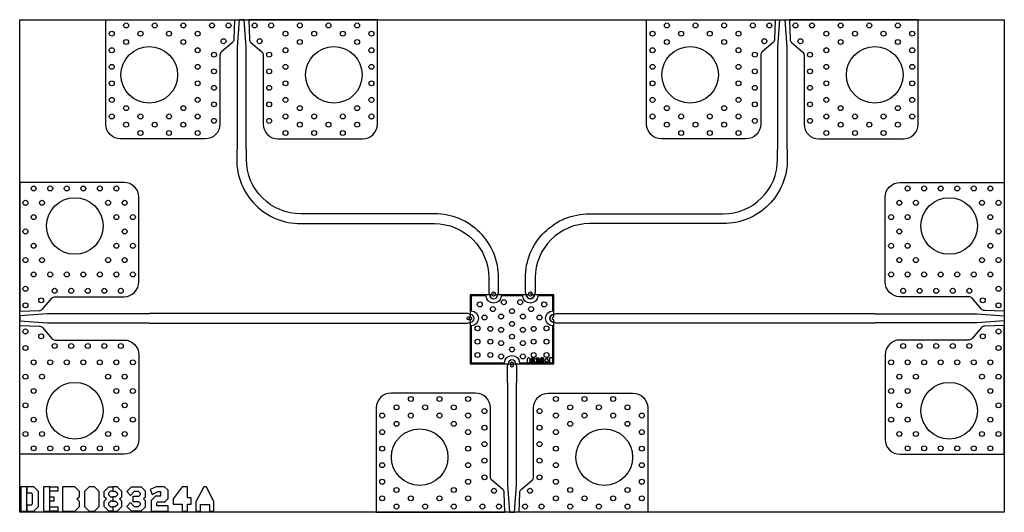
# Model space of a CAD drawing. Header units: inches. Extents: x -5392 to -208, y -1 to 1042.
# Tile 1 of 3: x -5392 to -3392, y 42 to 1042. Entities that reach past the tile are written whole.
import ezdxf

# ---------------------------------------------------------------- set-up
doc = ezdxf.new("R2010")
doc.units = ezdxf.units.IN
doc.header["$MEASUREMENT"] = 0
for name, color, linetype in [('BOTTOM SELECTIVE', 23, 'Continuous'), ('DRILL', 130, 'Continuous'), ('PWB', 136, 'Continuous'), ('PWB BOTTOM', 41, 'Continuous'), ('PWB DRILL', 130, 'Continuous'), ('PWB SILK SCREEN', 7, 'Continuous'), ('PWB TOP', 41, 'Continuous'), ('SUBSTRATE', 122, 'Continuous'), ('TOP SELECTIVE', 23, 'Continuous')]:
    doc.layers.add(name, color=color, linetype=linetype)
doc.layers.add('DIMENSIONS', color=7, linetype='Continuous', lineweight=30)

msp = doc.modelspace()

# ---------------------------------------------------------------- linework, layer by layer
at = {"layer": 'BOTTOM SELECTIVE'}
for points in [[(-4475.01881, 481.23198), (-4475.01881, 450.48199, -1), (-4475.01881, 420.48199), (-4475.01881, 345.23198), (-4407.01881, 345.23198, -1), (-4377.01881, 345.23198), (-4309.01881, 345.23198), (-4309.01881, 420.48198, -1), (-4309.01881, 450.48198), (-4309.01881, 481.23198), (-4339.7688, 481.23198, -1), (-4369.7688, 481.23198), (-4414.26882, 481.23198, -1), (-4444.26882, 481.23198), (-4475.01881, 481.23198)], [(-4426.26882, 483.23198, -1), (-4432.26882, 483.23198), (-4437.26882, 483.23198, 1), (-4421.26882, 483.23198), (-4426.26882, 483.23198)], [(-4351.7688, 483.23198, -1), (-4357.7688, 483.23198), (-4362.7688, 483.23198, 1), (-4346.7688, 483.23198), (-4351.7688, 483.23198)], [(-4477.01881, 438.48199, -1), (-4477.01881, 432.48199), (-4477.01881, 427.48199, 1), (-4477.01881, 443.48199), (-4477.01881, 438.48199)], [(-4307.01881, 432.48198, -1), (-4307.01881, 438.48198), (-4307.01881, 443.48198, 1), (-4307.01881, 427.48198), (-4307.01881, 432.48198)], [(-4395.01881, 343.23198, -1), (-4389.01881, 343.23198), (-4384.01881, 343.23198, 1), (-4400.01881, 343.23198), (-4395.01881, 343.23198)]]:
    msp.add_lwpolyline(points, format="xyb", close=True, dxfattribs=at)
at = {"layer": 'DIMENSIONS', "linetype": 'Continuous'}
for p, q in [((-4428.06882, 484.83198), (-4430.46882, 484.83198)), ((-4429.26882, 486.03198), (-4429.26882, 483.63198)), ((-4353.5688, 484.83198), (-4355.9688, 484.83198)), ((-4354.7688, 486.03198), (-4354.7688, 483.63198)), ((-4479.81881, 435.48199), (-4477.41881, 435.48199)), ((-4478.61881, 436.68199), (-4478.61881, 434.28199)), ((-4390.81881, 341.63198), (-4393.21881, 341.63198)), ((-4392.01881, 340.43198), (-4392.01881, 342.83198))]:
    msp.add_line(p, q, dxfattribs=at)
at = {"layer": 'DRILL', "ltscale": 0.1}
for points in [[(-4432.26882, 483.23198), (-4432.26882, 484.83198), (-4432.26882, 486.43198, -1), (-4426.26882, 486.43198), (-4426.26882, 484.83198), (-4426.26882, 483.23198, -1)], [(-4357.7688, 483.23198), (-4357.7688, 484.83198), (-4357.7688, 486.43198, -1), (-4351.7688, 486.43198), (-4351.7688, 484.83198), (-4351.7688, 483.23198, -1)], [(-4477.01881, 432.48199), (-4478.61881, 432.48199), (-4480.21881, 432.48199, -1), (-4480.21881, 438.48199), (-4478.61881, 438.48199), (-4477.01881, 438.48199, -1)], [(-4395.01881, 343.23198), (-4395.01881, 341.63198), (-4395.01881, 340.03198, 1), (-4389.01881, 340.03198), (-4389.01881, 341.63198), (-4389.01881, 343.23198, 1)]]:
    msp.add_lwpolyline(points, format="xyb", close=True, dxfattribs=at)
at = {"layer": 'PWB'}
msp.add_lwpolyline([(-5392.01881, 41.76142), (-5392.01881, 1041.76142), (-3392.01881, 1041.76142), (-3392.01881, 41.76142)], close=True, dxfattribs=at)
at = {"layer": 'PWB BOTTOM'}
msp.add_lwpolyline([(-5392.01881, 41.76142), (-5392.01881, 1041.76142), (-3392.01881, 1041.76142), (-3392.01881, 41.76142)], close=True, dxfattribs=at)
at = {"layer": 'PWB DRILL'}
for centre, radius in [((-5175.92619, 1030.11759), 5), ((-5117.74096, 1030.11759), 5), ((-5059.55573, 1030.11759), 5), ((-5001.37051, 1030.11759), 5), ((-4967.77725, 1030.11759), 5), ((-4914.76649, 1030.11759), 5), ((-4881.17324, 1030.11759), 5), ((-4822.98801, 1030.11759), 5), ((-4764.80278, 1030.11759), 5), ((-4706.61755, 1030.11759), 5), ((-4077.42008, 1030.11759), 5), ((-4019.23485, 1030.11759), 5), ((-3961.04962, 1030.11759), 5), ((-3902.86439, 1030.11759), 5), ((-3869.27114, 1030.11759), 5), ((-3816.26038, 1030.11759), 5), ((-3782.66712, 1030.11759), 5), ((-3724.48189, 1030.11759), 5), ((-3666.29667, 1030.11759), 5), ((-3608.11144, 1030.11759), 5), ((-5205.01881, 1013.32096), 5), ((-5175.92619, 996.52433), 5), ((-5146.83358, 1013.32096), 5), ((-5088.64835, 1013.32096), 5), ((-5059.55573, 996.52433), 5), ((-5030.46312, 1013.32096), 5), ((-4977.87101, 998.07663), 5), ((-4904.67274, 998.07663), 5), ((-4852.08062, 1013.32096), 5), ((-4822.98801, 996.52433), 5), ((-4793.89539, 1013.32096), 5), ((-4735.71016, 1013.32096), 5), ((-4706.61755, 996.52433), 5), ((-4677.52494, 1013.32096), 5), ((-4106.51269, 1013.32096), 5), ((-4077.42008, 996.52433), 5), ((-4048.32747, 1013.32096), 5), ((-3990.14224, 1013.32096), 5), ((-3961.04962, 996.52433), 5), ((-3931.95701, 1013.32096), 5), ((-3879.36489, 998.07663), 5), ((-3806.16662, 998.07663), 5), ((-3753.57451, 1013.32096), 5), ((-3724.48189, 996.52433), 5), ((-3695.38928, 1013.32096), 5), ((-3637.20405, 1013.32096), 5), ((-3608.11144, 996.52433), 5), ((-3579.01882, 1013.32096), 5), ((-5205.01881, 979.7277), 5), ((-5128.77187, 929.76142), 57.5), ((-5030.46312, 979.7277), 5), ((-4852.08062, 979.7277), 5), ((-4753.77187, 929.76142), 57.5), ((-4677.52494, 979.7277), 5), ((-4106.51269, 979.7277), 5), ((-4030.26576, 929.76142), 57.5), ((-3931.95701, 979.7277), 5), ((-3753.57451, 979.7277), 5), ((-3655.26576, 929.76142), 57.5), ((-3579.01882, 979.7277), 5), ((-4997.27725, 970.65575), 5), ((-4885.26649, 970.65575), 5), ((-3898.77114, 970.65575), 5), ((-3786.76038, 970.65575), 5), ((-5205.01881, 946.13445), 5), ((-5030.46312, 946.13445), 5), ((-4997.27725, 937.06249), 5), ((-4885.26649, 937.06249), 5), ((-4852.08062, 946.13445), 5), ((-4677.52494, 946.13445), 5), ((-4106.51269, 946.13445), 5), ((-3931.95701, 946.13445), 5), ((-3898.77114, 937.06249), 5), ((-3786.76038, 937.06249), 5), ((-3753.57451, 946.13445), 5), ((-3579.01882, 946.13445), 5), ((-5205.01881, 912.54119), 5), ((-5030.46312, 912.54119), 5), ((-4997.27725, 903.46924), 5), ((-4885.26649, 903.46924), 5), ((-4852.08062, 912.54119), 5), ((-4677.52494, 912.54119), 5), ((-4106.51269, 912.54119), 5), ((-3931.95701, 912.54119), 5), ((-3898.77114, 903.46924), 5), ((-3786.76038, 903.46924), 5), ((-3753.57451, 912.54119), 5), ((-3579.01882, 912.54119), 5), ((-5205.01881, 878.94793), 5), ((-5030.46312, 878.94793), 5), ((-4852.08062, 878.94793), 5), ((-4677.52494, 878.94793), 5), ((-4106.51269, 878.94793), 5), ((-3931.95701, 878.94793), 5), ((-3753.57451, 878.94793), 5), ((-3579.01882, 878.94793), 5), ((-5175.92619, 862.1513), 5), ((-5059.55573, 862.1513), 5), ((-4997.27725, 869.87598), 5), ((-4885.26649, 869.87598), 5), ((-4822.98801, 862.1513), 5), ((-4706.61755, 862.1513), 5), ((-4077.42008, 862.1513), 5), ((-3961.04962, 862.1513), 5), ((-3898.77114, 869.87598), 5), ((-3786.76038, 869.87598), 5), ((-3724.48189, 862.1513), 5), ((-3608.11144, 862.1513), 5), ((-5205.01881, 845.35467), 5), ((-5146.83358, 845.35467), 5), ((-5088.64835, 845.35467), 5), ((-5030.46312, 845.35467), 5), ((-4997.27725, 836.28272), 5), ((-4885.26649, 836.28272), 5), ((-4852.08062, 845.35467), 5), ((-4793.89539, 845.35467), 5), ((-4735.71016, 845.35467), 5), ((-4677.52494, 845.35467), 5), ((-4106.51269, 845.35467), 5), ((-4048.32747, 845.35467), 5), ((-3990.14224, 845.35467), 5), ((-3931.95701, 845.35467), 5), ((-3898.77114, 836.28272), 5), ((-3786.76038, 836.28272), 5), ((-3753.57451, 845.35467), 5), ((-3695.38928, 845.35467), 5), ((-3637.20405, 845.35467), 5), ((-3579.01882, 845.35467), 5), ((-5175.92619, 828.55805), 5), ((-5117.74096, 828.55805), 5), ((-5059.55573, 828.55805), 5), ((-4822.98801, 828.55805), 5), ((-4764.80278, 828.55805), 5), ((-4706.61755, 828.55805), 5), ((-4077.42008, 828.55805), 5), ((-4019.23485, 828.55805), 5), ((-3961.04962, 828.55805), 5), ((-3724.48189, 828.55805), 5), ((-3666.29667, 828.55805), 5), ((-3608.11144, 828.55805), 5), ((-5146.83358, 811.76142), 5), ((-5088.64835, 811.76142), 5), ((-5030.46312, 811.76142), 5), ((-4852.08062, 811.76142), 5), ((-4793.89539, 811.76142), 5), ((-4735.71016, 811.76142), 5), ((-4048.32747, 811.76142), 5), ((-3990.14224, 811.76142), 5), ((-3931.95701, 811.76142), 5), ((-3753.57451, 811.76142), 5), ((-3695.38928, 811.76142), 5), ((-3637.20405, 811.76142), 5), ((-5363.57835, 699.22892), 5), ((-5329.98509, 699.22892), 5), ((-5296.39184, 699.22892), 5), ((-5262.79858, 699.22892), 5), ((-5229.20532, 699.22892), 5), ((-5195.61206, 699.22892), 5), ((-3588.42555, 699.22892), 5), ((-3554.83229, 699.22892), 5), ((-3521.23903, 699.22892), 5), ((-3487.64578, 699.22892), 5), ((-3454.05252, 699.22892), 5), ((-3420.45926, 699.22892), 5), ((-5280.01881, 622.98198), 57.5), ((-3504.01881, 622.98198), 57.5), ((-5380.37498, 670.1363), 5), ((-5346.78172, 670.1363), 5), ((-5212.40869, 670.1363), 5), ((-5178.81543, 670.1363), 5), ((-3605.22218, 670.1363), 5), ((-3571.62892, 670.1363), 5), ((-3437.25589, 670.1363), 5), ((-3403.66263, 670.1363), 5), ((-5363.57835, 641.04369), 5), ((-5195.61206, 641.04369), 5), ((-5162.01881, 641.04369), 5), ((-3622.01881, 641.04369), 5), ((-3588.42555, 641.04369), 5), ((-3420.45926, 641.04369), 5), ((-5380.37498, 611.95107), 5), ((-5178.81543, 611.95107), 5), ((-3605.22218, 611.95107), 5), ((-3403.66263, 611.95107), 5), ((-5363.57835, 582.85846), 5), ((-5195.61206, 582.85846), 5), ((-5162.01881, 582.85846), 5), ((-3622.01881, 582.85846), 5), ((-3588.42555, 582.85846), 5), ((-3420.45926, 582.85846), 5), ((-5380.37498, 553.76585), 5), ((-5346.78172, 553.76585), 5), ((-5212.40869, 553.76585), 5), ((-5178.81543, 553.76585), 5), ((-3605.22218, 553.76585), 5), ((-3571.62892, 553.76585), 5), ((-3437.25589, 553.76585), 5), ((-3403.66263, 553.76585), 5), ((-5363.57835, 524.67323), 5), ((-5329.98509, 524.67323), 5), ((-5296.39184, 524.67323), 5), ((-5262.79858, 524.67323), 5), ((-5229.20532, 524.67323), 5), ((-5195.61206, 524.67323), 5), ((-5162.01881, 524.67323), 5), ((-3622.01881, 524.67323), 5), ((-3588.42555, 524.67323), 5), ((-3554.83229, 524.67323), 5), ((-3521.23903, 524.67323), 5), ((-3487.64578, 524.67323), 5), ((-3454.05252, 524.67323), 5), ((-3420.45926, 524.67323), 5), ((-5380.37498, 495.58062), 5), ((-3403.66263, 495.58062), 5), ((-5320.91314, 491.48736), 5), ((-5287.31988, 491.48736), 5), ((-5253.72663, 491.48736), 5), ((-5220.13337, 491.48736), 5), ((-5186.54011, 491.48736), 5), ((-3597.4975, 491.48736), 5), ((-3563.90424, 491.48736), 5), ((-3530.31099, 491.48736), 5), ((-3496.71773, 491.48736), 5), ((-3463.12447, 491.48736), 5), ((-5380.37498, 461.98736), 5), ((-5348.33402, 472.08112), 5), ((-4457.50134, 463.81197), 5), ((-4408.73622, 468.24542), 5), ((-4375.30139, 468.24542), 5), ((-4326.53627, 463.81197), 5), ((-3435.70359, 472.08112), 5), ((-3403.66263, 461.98736), 5), ((-4448.01881, 437.26142), 5), ((-4430.85333, 454.23198), 5), ((-4414.13591, 439.21855), 5), ((-4392.01881, 450.23198), 5), ((-4369.9017, 439.21855), 5), ((-4353.18428, 454.23198), 5), ((-4336.01881, 437.26142), 5), ((-4462.03224, 415.14431), 5), ((-4392.01881, 424.23198), 5), ((-4322.00537, 415.14431), 5), ((-5380.37498, 408.9766), 5), ((-5348.33402, 398.88285), 5), ((-4436.03224, 414.14431), 5), ((-4414.13591, 412.21855), 5), ((-4392.01881, 398.23198), 5), ((-4369.9017, 412.21855), 5), ((-4348.00537, 414.14431), 5), ((-3435.70359, 398.88285), 5), ((-3403.66263, 408.9766), 5), ((-5380.37498, 375.38335), 5), ((-5320.91314, 379.4766), 5), ((-5287.31988, 379.4766), 5), ((-5253.72663, 379.4766), 5), ((-5220.13337, 379.4766), 5), ((-5186.54011, 379.4766), 5), ((-4462.03224, 388.14431), 5), ((-4436.03224, 388.14431), 5), ((-4414.13591, 385.21855), 5), ((-4369.9017, 385.21855), 5), ((-4348.00537, 388.14431), 5), ((-4322.00537, 388.14431), 5), ((-3597.4975, 379.4766), 5), ((-3563.90424, 379.4766), 5), ((-3530.31099, 379.4766), 5), ((-3496.71773, 379.4766), 5), ((-3463.12447, 379.4766), 5), ((-3403.66263, 375.38335), 5), ((-4462.03224, 361.14431), 5), ((-4436.03224, 361.14431), 5), ((-4414.13591, 358.21855), 5), ((-4392.01881, 372.23198), 5), ((-4369.9017, 358.21855), 5), ((-4348.00537, 361.14431), 5), ((-4322.00537, 361.14431), 5), ((-5363.57835, 346.29073), 5), ((-5329.98509, 346.29073), 5), ((-5296.39184, 346.29073), 5), ((-5262.79858, 346.29073), 5), ((-5229.20532, 346.29073), 5), ((-5195.61206, 346.29073), 5), ((-5162.01881, 346.29073), 5), ((-3622.01881, 346.29073), 5), ((-3588.42555, 346.29073), 5), ((-3554.83229, 346.29073), 5), ((-3521.23903, 346.29073), 5), ((-3487.64578, 346.29073), 5), ((-3454.05252, 346.29073), 5), ((-3420.45926, 346.29073), 5), ((-5380.37498, 317.19812), 5), ((-5346.78172, 317.19812), 5), ((-5212.40869, 317.19812), 5), ((-5178.81543, 317.19812), 5), ((-3605.22218, 317.19812), 5), ((-3571.62892, 317.19812), 5), ((-3437.25589, 317.19812), 5), ((-3403.66263, 317.19812), 5), ((-5280.01881, 247.98198), 57.5), ((-3504.01881, 247.98198), 57.5), ((-5363.57835, 288.1055), 5), ((-5195.61206, 288.1055), 5), ((-5162.01881, 288.1055), 5), ((-3622.01881, 288.1055), 5), ((-3588.42555, 288.1055), 5), ((-3420.45926, 288.1055), 5), ((-5380.37498, 259.01289), 5), ((-5178.81543, 259.01289), 5), ((-4597.58051, 271.76142), 5), ((-4539.39528, 271.76142), 5), ((-4481.21006, 271.76142), 5), ((-4302.82756, 271.76142), 5), ((-4244.64233, 271.76142), 5), ((-4186.4571, 271.76142), 5), ((-3605.22218, 259.01289), 5), ((-3403.66263, 259.01289), 5), ((-4655.76574, 238.16816), 5), ((-4626.67313, 254.96479), 5), ((-4597.58051, 238.16816), 5), ((-4568.4879, 254.96479), 5), ((-4539.39528, 238.16816), 5), ((-4510.30267, 254.96479), 5), ((-4481.21006, 238.16816), 5), ((-4448.02418, 247.24011), 5), ((-4336.01343, 247.24011), 5), ((-4302.82756, 238.16816), 5), ((-4273.73494, 254.96479), 5), ((-4244.64233, 238.16816), 5), ((-4215.54971, 254.96479), 5), ((-4186.4571, 238.16816), 5), ((-4157.36449, 254.96479), 5), ((-4128.27187, 238.16816), 5), ((-5363.57835, 229.92027), 5), ((-5195.61206, 229.92027), 5), ((-5162.01881, 229.92027), 5), ((-4626.67313, 221.37153), 5), ((-4510.30267, 221.37153), 5), ((-4273.73494, 221.37153), 5), ((-4157.36449, 221.37153), 5), ((-3622.01881, 229.92027), 5), ((-3588.42555, 229.92027), 5), ((-3420.45926, 229.92027), 5), ((-5380.37498, 200.82766), 5), ((-5346.78172, 200.82766), 5), ((-5212.40869, 200.82766), 5), ((-5178.81543, 200.82766), 5), ((-4655.76574, 204.5749), 5), ((-4579.51881, 153.76142), 57.5), ((-4481.21006, 204.5749), 5), ((-4448.02418, 213.64685), 5), ((-4336.01343, 213.64685), 5), ((-4302.82756, 204.5749), 5), ((-4204.51881, 153.76142), 57.5), ((-4128.27187, 204.5749), 5), ((-3605.22218, 200.82766), 5), ((-3571.62892, 200.82766), 5), ((-3437.25589, 200.82766), 5), ((-3403.66263, 200.82766), 5), ((-4448.02418, 180.0536), 5), ((-4336.01343, 180.0536), 5), ((-5363.57835, 171.73505), 5), ((-5329.98509, 171.73505), 5), ((-5296.39184, 171.73505), 5), ((-5262.79858, 171.73505), 5), ((-5229.20532, 171.73505), 5), ((-5195.61206, 171.73505), 5), ((-4655.76574, 170.98165), 5), ((-4481.21006, 170.98165), 5), ((-4302.82756, 170.98165), 5), ((-4128.27187, 170.98165), 5), ((-3588.42555, 171.73505), 5), ((-3554.83229, 171.73505), 5), ((-3521.23903, 171.73505), 5), ((-3487.64578, 171.73505), 5), ((-3454.05252, 171.73505), 5), ((-3420.45926, 171.73505), 5), ((-4655.76574, 137.38839), 5), ((-4481.21006, 137.38839), 5), ((-4448.02418, 146.46034), 5), ((-4336.01343, 146.46034), 5), ((-4302.82756, 137.38839), 5), ((-4128.27187, 137.38839), 5), ((-4655.76574, 103.79513), 5), ((-4481.21006, 103.79513), 5), ((-4448.02418, 112.86708), 5), ((-4336.01343, 112.86708), 5), ((-4302.82756, 103.79513), 5), ((-4128.27187, 103.79513), 5), ((-4626.67313, 86.9985), 5), ((-4510.30267, 86.9985), 5), ((-4428.61794, 85.4462), 5), ((-4355.41967, 85.4462), 5), ((-4273.73494, 86.9985), 5), ((-4157.36449, 86.9985), 5), ((-4655.76574, 70.20187), 5), ((-4597.58051, 70.20187), 5), ((-4539.39528, 70.20187), 5), ((-4481.21006, 70.20187), 5), ((-4302.82756, 70.20187), 5), ((-4244.64233, 70.20187), 5), ((-4186.4571, 70.20187), 5), ((-4128.27187, 70.20187), 5), ((-4626.67313, 53.40524), 5), ((-4568.4879, 53.40524), 5), ((-4510.30267, 53.40524), 5), ((-4452.11744, 53.40524), 5), ((-4418.52418, 53.40524), 5), ((-4365.51343, 53.40524), 5), ((-4331.92017, 53.40524), 5), ((-4273.73494, 53.40524), 5), ((-4215.54971, 53.40524), 5), ((-4157.36449, 53.40524), 5)]:
    msp.add_circle(centre, radius, dxfattribs=at)
at = {"layer": 'PWB SILK SCREEN'}
for points in [[(-5390.01881, 93.76142), (-5390.01881, 43.76142), (-5377.19829, 43.76142), (-5377.19829, 93.76142), (-5390.01881, 93.76142)], [(-5377.19829, 43.76142), (-5363.54511, 43.76142), (-5353.9279, 53.37863), (-5353.9279, 84.14421), (-5363.54511, 93.76142), (-5377.19829, 93.76142), (-5377.19829, 81.174), (-5368.75899, 81.174), (-5366.51531, 78.93033), (-5366.51531, 58.59251), (-5368.75899, 56.34883), (-5377.19829, 56.34883), (-5377.19829, 43.76142)], [(-5343.9279, 93.76142), (-5343.9279, 43.76142), (-5331.10738, 43.76142), (-5331.10738, 93.76142), (-5343.9279, 93.76142)], [(-5314.82928, 93.76142), (-5314.82928, 84.67051), (-5331.10738, 84.67051), (-5331.10738, 93.76142)], [(-5304.82928, 93.76142), (-5304.82928, 43.76142), (-5280.21922, 43.76142), (-5270.60201, 53.37863), (-5270.60201, 63.68966), (-5275.67377, 68.76142), (-5270.60201, 73.83317), (-5270.60201, 84.14421), (-5280.21922, 93.76142), (-5304.82928, 93.76142)], [(-5250.9848, 93.76142), (-5260.60201, 84.14421), (-5260.60201, 53.37863), (-5250.9848, 43.76142), (-5240.26468, 43.76142), (-5230.64747, 53.37863), (-5230.64747, 84.14421), (-5240.26468, 93.76142), (-5250.9848, 93.76142)], [(-5202.60201, 64.21596), (-5207.67377, 64.21596), (-5211.55656, 60.33317), (-5211.55656, 57.14421), (-5207.26468, 52.85233), (-5202.60201, 52.85233), (-5202.60201, 43.76142), (-5211.03025, 43.76142), (-5220.64747, 53.37863), (-5220.64747, 64.09875), (-5215.9848, 68.76142), (-5220.64747, 73.42408), (-5220.64747, 84.14421), (-5211.03025, 93.76142), (-5202.60201, 93.76142), (-5202.60201, 84.67051), (-5207.26468, 84.67051), (-5211.55656, 80.37863), (-5211.55656, 77.18966), (-5207.67377, 73.30687), (-5202.60201, 73.30687)], [(-5202.60201, 64.21596), (-5197.53025, 64.21596), (-5193.64747, 60.33317), (-5193.64747, 57.14421), (-5197.93934, 52.85233), (-5202.60201, 52.85233), (-5202.60201, 43.76142), (-5194.17377, 43.76142), (-5184.55656, 53.37863), (-5184.55656, 64.09875), (-5189.21922, 68.76142), (-5184.55656, 73.42408), (-5184.55656, 84.14421), (-5194.17377, 93.76142), (-5202.60201, 93.76142), (-5202.60201, 84.67051), (-5197.93934, 84.67051), (-5193.64747, 80.37863), (-5193.64747, 77.18966), (-5197.53025, 73.30687), (-5202.60201, 73.30687)], [(-5150.23122, 74.23927), (-5146.89461, 77.57587), (-5146.89461, 79.99242), (-5150.64031, 83.73811), (-5159.19321, 83.73811), (-5166.8097, 76.12162), (-5174.55656, 83.86848), (-5164.66362, 93.76142), (-5145.1699, 93.76142), (-5136.8713, 85.46282), (-5136.8713, 72.10547), (-5140.21536, 68.76142), (-5136.8713, 65.41737), (-5136.8713, 52.14555), (-5146.1023, 43.76142), (-5164.66362, 43.76142), (-5174.55656, 53.65436), (-5166.8097, 61.40121), (-5159.19321, 53.78473), (-5150.64031, 53.78473), (-5146.89461, 57.53042), (-5146.89461, 59.94696), (-5150.23122, 63.28356), (-5161.33001, 63.28356), (-5161.33001, 74.23927)], [(-5114.66737, 93.76142), (-5126.8713, 88.11798), (-5122.71855, 78.09512), (-5110.51558, 83.73811), (-5106.23913, 83.73811), (-5106.23913, 74.23927), (-5115.87177, 74.23927), (-5124.69368, 65.41737), (-5124.69368, 43.76142), (-5090.4664, 43.76142), (-5090.4664, 54.72253), (-5113.73041, 54.72253), (-5113.73041, 60.88692), (-5111.33376, 63.28356), (-5097.01558, 63.28356), (-5090.4664, 69.83274), (-5090.4664, 86.41693), (-5097.81089, 93.76142), (-5114.66737, 93.76142)], [(-5062.21641, 93.76509), (-5080.4664, 69.2718), (-5080.4664, 58.31609), (-5062.21584, 58.31609), (-5062.21584, 43.76142), (-5051.2266, 43.76142), (-5051.2266, 58.31609), (-5043.9664, 58.31609), (-5043.9664, 71.13661), (-5051.2266, 71.13661), (-5051.2266, 93.76142), (-5062.21641, 93.76509)], [(-5018.30244, 93.76142), (-5033.9664, 62.8942), (-5033.9664, 43.76142), (-5024.87549, 43.76142), (-5024.87549, 57.26142), (-5006.55731, 57.26142), (-5006.55731, 43.76142), (-4997.4664, 43.76142), (-4997.4664, 62.86555), (-5012.68377, 93.76142), (-5018.30244, 93.76142)], [(-5331.10738, 73.30687), (-5323.00102, 73.30687), (-5323.00102, 64.21596), (-5331.10738, 64.21596)], [(-5331.10738, 43.76142), (-5331.10738, 52.85233), (-5314.82928, 52.85233), (-5314.82928, 43.76142)]]:
    msp.add_lwpolyline(points, close=True, dxfattribs=at)
at = {"layer": 'PWB TOP'}
for points in [[(-5217.01881, 829.76142), (-5217.01881, 1041.76142), (-4955.77187, 1041.76142), (-4957.10613, 1002.34924, -0.1989123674), (-4960.03507, 995.27817), (-4982.34294, 976.62653, 0.1989123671), (-4985.27187, 969.55546), (-4985.27187, 829.76142, -0.414213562), (-5015.27187, 799.76142), (-5187.01881, 799.76142, -0.4142135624), (-5217.01881, 829.76142)], [(-4821.27187, 647.76142), (-4821.27187, 647.76142, -0.4142135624), (-4931.27187, 757.76142), (-4931.27187, 777.76142), (-4932.27187, 779.76142), (-4932.27187, 985.74358), (-4936.27314, 1041.76142), (-4946.2706, 1041.76142), (-4950.27187, 985.74358), (-4950.27187, 779.76142), (-4951.27187, 777.76142), (-4951.27187, 757.76142, 0.4142135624), (-4821.27187, 627.76142), (-4821.27187, 627.76142), (-4549.26882, 627.76142, -0.4142135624), (-4439.26882, 517.76142), (-4439.26882, 488.23198), (-4437.26882, 483.23198, 1.0000393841), (-4421.26882, 483.23261), (-4419.26882, 488.23198), (-4419.26882, 517.76142, 0.4142135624), (-4549.26882, 647.76142)], [(-4665.52494, 829.76142), (-4665.52494, 1041.76142), (-4926.77187, 1041.76142), (-4925.43761, 1002.34924, 0.1989123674), (-4922.50868, 995.27817), (-4900.2008, 976.62653, -0.1989123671), (-4897.27187, 969.55546), (-4897.27187, 829.76142, 0.414213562), (-4867.27187, 799.76142), (-4695.52494, 799.76142, 0.4142135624), (-4665.52494, 829.76142)], [(-3962.76576, 647.76142), (-3962.76576, 647.76142, 0.4142135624), (-3852.76576, 757.76142), (-3852.76576, 777.76142), (-3851.76576, 779.76142), (-3851.76576, 985.74358), (-3847.76448, 1041.76142), (-3837.76703, 1041.76142), (-3833.76576, 985.74358), (-3833.76576, 779.76142), (-3832.76576, 777.76142), (-3832.76576, 757.76142, -0.4142135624), (-3962.76576, 627.76142), (-3962.76576, 627.76142), (-4234.7688, 627.76142, 0.4142135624), (-4344.7688, 517.76142), (-4344.7688, 488.23198), (-4346.7688, 483.23198, -1.0000393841), (-4362.7688, 483.23261), (-4364.7688, 488.23198), (-4364.7688, 517.76142, -0.4142135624), (-4234.7688, 647.76142)], [(-4118.51269, 829.76142), (-4118.51269, 1041.76142), (-3857.26576, 1041.76142), (-3858.60002, 1002.34924, -0.1989123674), (-3861.52895, 995.27817), (-3883.83683, 976.62653, 0.1989123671), (-3886.76576, 969.55546), (-3886.76576, 829.76142, -0.414213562), (-3916.76576, 799.76142), (-4088.51269, 799.76142, -0.4142135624), (-4118.51269, 829.76142)], [(-3567.01882, 829.76142), (-3567.01882, 1041.76142), (-3828.26576, 1041.76142), (-3826.93149, 1002.34924, 0.1989123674), (-3824.00256, 995.27817), (-3801.69469, 976.62653, -0.1989123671), (-3798.76576, 969.55546), (-3798.76576, 829.76142, 0.414213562), (-3768.76576, 799.76142), (-3597.01882, 799.76142, 0.4142135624), (-3567.01882, 829.76142)], [(-5180.01881, 711.22892), (-5392.01881, 711.22892), (-5392.01881, 449.98198), (-5352.60663, 451.31625, 0.1989123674), (-5345.53556, 454.24518), (-5326.88392, 476.55305, -0.1989123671), (-5319.81285, 479.48198), (-5180.01881, 479.48198, 0.414213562), (-5150.01881, 509.48198), (-5150.01881, 681.22892, 0.4142135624), (-5180.01881, 711.22892)], [(-3604.01881, 711.22892), (-3392.01881, 711.22892), (-3392.01881, 449.98198), (-3431.43098, 451.31625, -0.1989123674), (-3438.50205, 454.24518), (-3457.15369, 476.55305, 0.1989123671), (-3464.22476, 479.48198), (-3604.01881, 479.48198, -0.414213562), (-3634.01881, 509.48198), (-3634.01881, 681.22892, -0.4142135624), (-3604.01881, 711.22892)], [(-4475.01881, 481.23198), (-4475.01881, 450.48199, -1), (-4475.01881, 420.48199), (-4475.01881, 345.23198), (-4407.01881, 345.23198, -1), (-4377.01881, 345.23198), (-4309.01881, 345.23198), (-4309.01881, 420.48198, -1), (-4309.01881, 450.48198), (-4309.01881, 481.23198), (-4339.7688, 481.23198, -1), (-4369.7688, 481.23198), (-4414.26882, 481.23198, -1), (-4444.26882, 481.23198), (-4475.01881, 481.23198)], [(-5180.01881, 159.73505), (-5392.01881, 159.73505), (-5392.01881, 420.98198), (-5352.60663, 419.64772, -0.1989123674), (-5345.53556, 416.71879), (-5326.88392, 394.41091, 0.1989123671), (-5319.81285, 391.48198), (-5180.01881, 391.48198, -0.414213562), (-5150.01881, 361.48198), (-5150.01881, 189.73505, -0.4142135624), (-5180.01881, 159.73505)], [(-3604.01881, 159.73505), (-3392.01881, 159.73505), (-3392.01881, 420.98198), (-3431.43098, 419.64772, 0.1989123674), (-3438.50205, 416.71879), (-3457.15369, 394.41091, -0.1989123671), (-3464.22476, 391.48198), (-3604.01881, 391.48198, 0.414213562), (-3634.01881, 361.48198), (-3634.01881, 189.73505, 0.4142135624), (-3604.01881, 159.73505)], [(-4667.76574, 253.76142), (-4667.76574, 41.76142), (-4406.51881, 41.76142), (-4407.85307, 81.17359, 0.1989123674), (-4410.782, 88.24466), (-4433.08987, 106.89631, -0.1989123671), (-4436.01881, 113.96737), (-4436.01881, 253.76142, 0.414213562), (-4466.01881, 283.76142), (-4637.76574, 283.76142, 0.4142135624), (-4667.76574, 253.76142)], [(-4116.27187, 253.76142), (-4116.27187, 41.76142), (-4377.51881, 41.76142), (-4376.18454, 81.17359, -0.1989123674), (-4373.25561, 88.24466), (-4350.94774, 106.89631, 0.1989123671), (-4348.01881, 113.96737), (-4348.01881, 253.76142, -0.414213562), (-4318.01881, 283.76142), (-4146.27187, 283.76142, -0.4142135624), (-4116.27187, 253.76142)]]:
    msp.add_lwpolyline(points, format="xyb", close=True, dxfattribs=at)
at = {"layer": 'PWB TOP', "ltscale": 0.1}
for points in [[(-4477.01881, 443.48198), (-4482.01818, 445.48198), (-5078.01881, 445.48198), (-5128.01881, 445.48198), (-5130.01881, 444.48198), (-5336.00097, 444.48198), (-5392.01881, 440.48071), (-5392.01881, 430.48326), (-5336.00097, 426.48198), (-5130.01881, 426.48198), (-5128.01881, 425.48198), (-5078.01881, 425.48198), (-4482.01818, 425.48198), (-4477.01818, 427.48198, 1)], [(-4307.01881, 443.48198), (-4302.01944, 445.48198), (-3706.01881, 445.48198), (-3656.01881, 445.48198), (-3654.01881, 444.48198), (-3448.03664, 444.48198), (-3392.01881, 440.48071), (-3392.01881, 430.48326), (-3448.03664, 426.48198), (-3654.01881, 426.48198), (-3656.01881, 425.48198), (-3706.01881, 425.48198), (-4302.01944, 425.48198), (-4307.01944, 427.48198, -1)], [(-4383.01881, 303.76142), (-4382.01881, 305.76142), (-4382.01881, 338.23198), (-4384.01881, 343.23198, 1), (-4400.01881, 343.23135), (-4402.01881, 338.23198), (-4402.0188, 305.76142), (-4401.0188, 303.76142), (-4401.01881, 97.77925), (-4397.01753, 41.76142), (-4387.02008, 41.76142), (-4383.01881, 97.77925)]]:
    msp.add_lwpolyline(points, format="xyb", close=True, dxfattribs=at)
at = {"layer": 'SUBSTRATE'}
msp.add_lwpolyline([(-4307.01881, 432.48198, -1), (-4307.01881, 438.48198), (-4307.01881, 483.23198), (-4351.7688, 483.23198, -1), (-4357.7688, 483.23198), (-4426.26882, 483.23198, -1), (-4432.26882, 483.23198), (-4477.01881, 483.23198), (-4477.01881, 438.48199, -1), (-4477.01881, 432.48199), (-4477.01881, 343.23198), (-4395.01881, 343.23198, -1), (-4389.01881, 343.23198), (-4307.01881, 343.23198), (-4307.01881, 432.48198)], format="xyb", close=True, dxfattribs=at)
at = {"layer": 'TOP SELECTIVE'}
for points in [[(-4359.26794, 355.23198), (-4361.19138, 353.30854), (-4361.19138, 347.15542), (-4359.26794, 345.23198), (-4357.12392, 345.23198), (-4355.20047, 347.15542), (-4355.20047, 353.30854), (-4357.12392, 355.23198), (-4359.26794, 355.23198)], [(-4349.59138, 349.32289), (-4350.60573, 349.32289), (-4351.38229, 348.54633), (-4351.38229, 347.90854), (-4350.52392, 347.05016), (-4349.59138, 347.05016), (-4349.59138, 345.23198), (-4351.27703, 345.23198), (-4353.20047, 347.15542), (-4353.20047, 349.29945), (-4352.26794, 350.23198), (-4353.20047, 351.16451), (-4353.20047, 353.30854), (-4351.27703, 355.23198), (-4349.59138, 355.23198), (-4349.59138, 353.4138), (-4350.52392, 353.4138), (-4351.38229, 352.55542), (-4351.38229, 351.91763), (-4350.60573, 351.14107), (-4349.59138, 351.14107)], [(-4349.59138, 349.32289), (-4348.57703, 349.32289), (-4347.80047, 348.54633), (-4347.80047, 347.90854), (-4348.65885, 347.05016), (-4349.59138, 347.05016), (-4349.59138, 345.23198), (-4347.90573, 345.23198), (-4345.98229, 347.15542), (-4345.98229, 349.29945), (-4346.91482, 350.23198), (-4345.98229, 351.16451), (-4345.98229, 353.30854), (-4347.90573, 355.23198), (-4349.59138, 355.23198), (-4349.59138, 353.4138), (-4348.65885, 353.4138), (-4347.80047, 352.55542), (-4347.80047, 351.91763), (-4348.57703, 351.14107), (-4349.59138, 351.14107)], [(-4339.11722, 351.32755), (-4338.4499, 351.99487), (-4338.4499, 352.47818), (-4339.19904, 353.22732), (-4340.90962, 353.22732), (-4342.43292, 351.70402), (-4343.98229, 353.25339), (-4342.0037, 355.23198), (-4338.10496, 355.23198), (-4336.44524, 353.57226), (-4336.44524, 350.90079), (-4337.11405, 350.23198), (-4336.44524, 349.56317), (-4336.44524, 346.90881), (-4338.29144, 345.23198), (-4342.0037, 345.23198), (-4343.98229, 347.21057), (-4342.43292, 348.75994), (-4340.90962, 347.23664), (-4339.19904, 347.23664), (-4338.4499, 347.98578), (-4338.4499, 348.46909), (-4339.11722, 349.13641), (-4341.33698, 349.13641), (-4341.33698, 351.32755)], [(-4332.00445, 355.23198), (-4334.44524, 354.10329), (-4333.61469, 352.09872), (-4331.1741, 353.22732), (-4330.31881, 353.22732), (-4330.31881, 351.32755), (-4332.24533, 351.32755), (-4334.00972, 349.56317), (-4334.00972, 345.23198), (-4327.16426, 345.23198), (-4327.16426, 347.4242), (-4331.81706, 347.4242), (-4331.81706, 348.65708), (-4331.33773, 349.13641), (-4328.4741, 349.13641), (-4327.16426, 350.44625), (-4327.16426, 353.76308), (-4328.63316, 355.23198), (-4332.00445, 355.23198)], [(-4321.51426, 355.23272), (-4325.16426, 350.33406), (-4325.16426, 348.14292), (-4321.51415, 348.14292), (-4321.51415, 345.23198), (-4319.3163, 345.23198), (-4319.3163, 348.14292), (-4317.86426, 348.14292), (-4317.86426, 350.70702), (-4319.3163, 350.70702), (-4319.3163, 355.23198), (-4321.51426, 355.23272)], [(-4315.86426, 355.23198), (-4315.86426, 345.23198), (-4310.94225, 345.23198), (-4309.01881, 347.15542), (-4309.01881, 349.21763), (-4310.03316, 350.23198), (-4309.01881, 351.24633), (-4309.01881, 353.30854), (-4310.94225, 355.23198), (-4315.86426, 355.23198)]]:
    msp.add_lwpolyline(points, close=True, dxfattribs=at)

doc.saveas('drawing.dxf')
